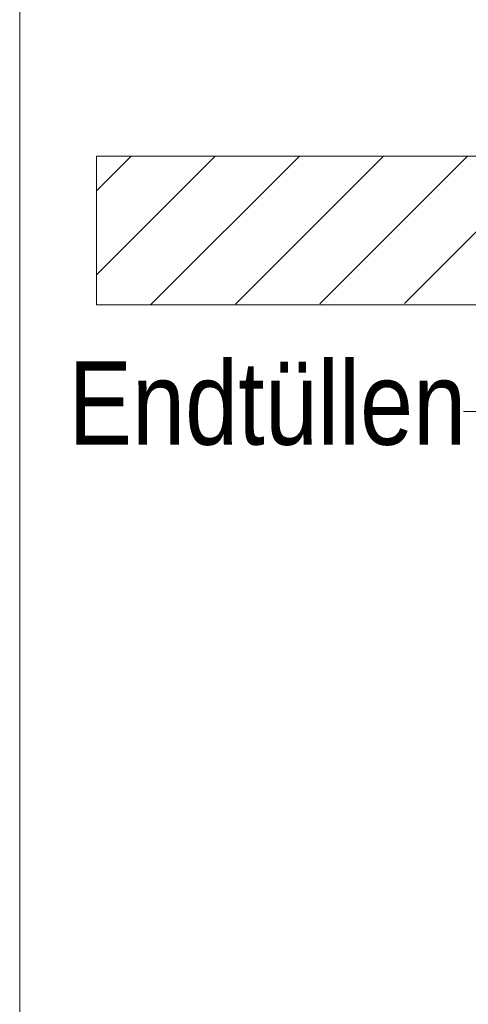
# Model space of a CAD drawing. Extents: x -620 to 300, y 62 to 1112.
# Tile 154 of 236: x 200.39 to 207.94, y 701.69 to 718.24. Entities that reach past the tile are written whole.
import ezdxf
from ezdxf.lldxf.tags import DXFTag

# ---------------------------------------------------------------- set-up
doc = ezdxf.new("R2010")
doc.units = 0
doc.layers.get('0').update_dxf_attribs({"lineweight": 13})
doc.layers.add('E_Detail_Beschriftung', color=7, linetype='Continuous', lineweight=13, true_color=0x009900)
doc.layers.add('E_Detail_Wandschraffur', color=7, linetype='Continuous', lineweight=5, true_color=0xc0c0c0)
doc.layers.add('E_Detail_Linie_Text_Bem', color=7, linetype='Continuous', lineweight=13)
doc.styles.get("Standard").update_dxf_attribs({"font": 'ARIALN.TTF'})
tags = doc.linetypes.add('fein_strichliert', pattern=[4, 1, -2, 1]).pattern_tags.tags
tags[8:9] = [DXFTag(74, 4), DXFTag(75, 0), DXFTag(340, '0'), DXFTag(46, 0.0), DXFTag(50, 0.0), DXFTag(44, 0.0), DXFTag(45, 0.0)]
tags[6:7] = [DXFTag(74, 4), DXFTag(75, 0), DXFTag(340, '0'), DXFTag(46, 0.0), DXFTag(50, 0.0), DXFTag(44, 0.0), DXFTag(45, 0.0)]
tags[4:5] = [DXFTag(74, 4), DXFTag(75, 0), DXFTag(340, '0'), DXFTag(46, 0.0), DXFTag(50, 0.0), DXFTag(44, 0.0), DXFTag(45, 0.0)]
tags = doc.linetypes.add('fein_strichliert-A06GA2B28I', pattern=[4, 1, -2, 1]).pattern_tags.tags
tags[8:9] = [DXFTag(74, 4), DXFTag(75, 0), DXFTag(340, '0'), DXFTag(46, 0.0), DXFTag(50, 0.0), DXFTag(44, 0.0), DXFTag(45, 0.0)]
tags[6:7] = [DXFTag(74, 4), DXFTag(75, 0), DXFTag(340, '0'), DXFTag(46, 0.0), DXFTag(50, 0.0), DXFTag(44, 0.0), DXFTag(45, 0.0)]
tags[4:5] = [DXFTag(74, 4), DXFTag(75, 0), DXFTag(340, '0'), DXFTag(46, 0.0), DXFTag(50, 0.0), DXFTag(44, 0.0), DXFTag(45, 0.0)]

# ---------------------------------------------------------------- blocks, each defined once
blk = doc.blocks.new('Referenz-A06GA2B58I')
at = {"layer": 'E_Detail_Linie_Text_Bem', "linetype": 'fein_strichliert-A06GA2B28I', "ltscale": 0.65}
blk.add_line((200.395, 732.874), (200.395, 671.557), dxfattribs=at)
at = {"layer": 'E_Detail_Linie_Text_Bem', "linetype": 'Continuous', "ltscale": 0.13}
for p, q in [((201.684, 713.446), (201.684, 715.946)), ((201.684, 715.946), (261.663, 715.946)), ((213.484, 713.446), (201.684, 713.446))]:
    blk.add_line(p, q, dxfattribs=at)
at = {"layer": 'E_Detail_Linie_Text_Bem', "color": 0, "linetype": 'Continuous', "ltscale": 0.13}
blk.add_line((208.11, 711.654), (207.854, 711.654), dxfattribs=at)
at = {"layer": 'E_Detail_Wandschraffur', "linetype": 'ByBlock', "ltscale": 0.13}
for p, q in [((201.684, 713.95), (203.681, 715.946)), ((204.02, 713.456), (206.51, 715.946)), ((206.861, 713.469), (209.338, 715.946))]:
    blk.add_line(p, q, dxfattribs=at)
at = {"layer": 'E_Detail_Wandschraffur', "linetype": 'fein_strichliert', "ltscale": 0.13}
for p, q in [((201.684, 715.364), (202.267, 715.946)), ((202.599, 713.45), (205.096, 715.946)), ((205.44, 713.463), (207.924, 715.946))]:
    blk.add_line(p, q, dxfattribs=at)
at = {"layer": 'E_Detail_Beschriftung', "linetype": 'Continuous', "ltscale": 0.13, "insert": (201.213, 712.494), "char_height": 1.4, "attachment_point": 1}
blk.add_mtext('{\\fArial Narrow;Endtüllen}', dxfattribs=at)

msp = doc.modelspace()

# ---------------------------------------------------------------- block references
at = {"color": 8, "lineweight": 25, "ltscale": 0.25, "true_color": 0x808080}
msp.add_blockref('Referenz-A06GA2B58I', (0, 0), dxfattribs=at)

doc.saveas('drawing.dxf')
